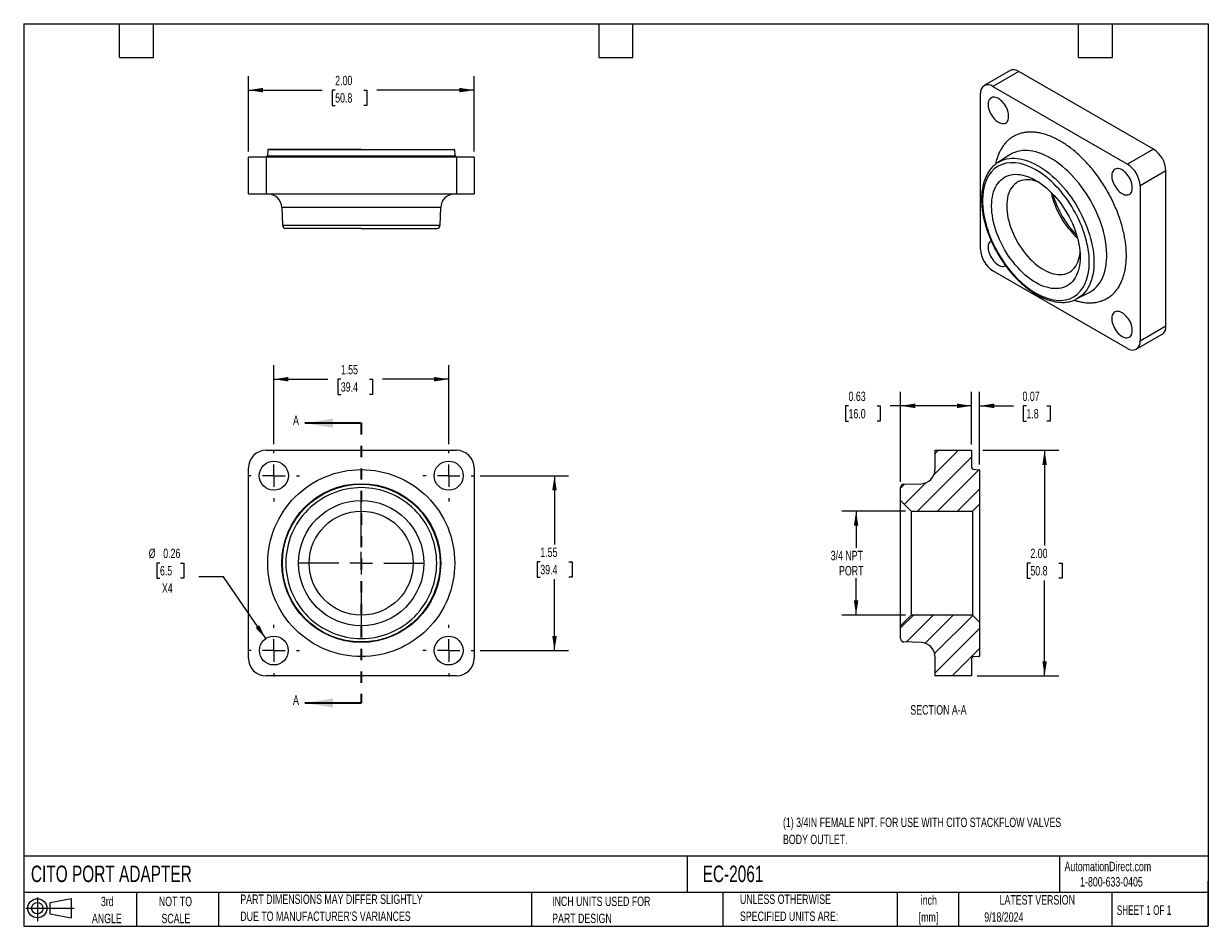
# Model space of a CAD drawing. Header units: inches. Extents: x 0.2 to 10.8, y 0.2 to 8.2.
import ezdxf

# ---------------------------------------------------------------- set-up
doc = ezdxf.new("R2010")
doc.units = ezdxf.units.IN
doc.header["$MEASUREMENT"] = 0
doc.linetypes.add('HIDDEN', pattern=[0.075, 0.05, -0.025])
doc.layers.add('TEXT', color=140, linetype='Continuous', lineweight=25)
doc.styles.add('SLDTEXTSTYLE0', font='TXT', dxfattribs={"width": 0.7})
doc.styles.add('SLDTEXTSTYLE1', font='TXT', dxfattribs={"width": 0.65})
doc.dimstyles.new('SLDDIMSTYLE0', dxfattribs={"dimtxt": 0.084961, "dimasz": 0.13, "dimexe": 0, "dimexo": 0.0625, "dimgap": 0.02124, "dimtad": 0, "dimtih": 1, "dimtoh": 1, "dimrnd": 1e-09, "dimzin": 12, "dimdsep": 46, "dimtxsty": 'SLDTEXTSTYLE0', "dimsah": 1, "dimcen": 0.09, "dimadec": 0, "dimazin": 3, "dimtfac": 1, "dimtofl": 0, "dimtmove": 0, "dimatfit": 3, "dimfxl": 0, "dimfrac": 2, "dimtolj": 1, "dimtzin": 12, "dimarcsym": 0})
doc.dimstyles.new('SLDDIMSTYLE1', dxfattribs={"dimtxt": 0.084961, "dimasz": 0.13, "dimexe": 0, "dimexo": 0.0625, "dimgap": 0.02124, "dimtad": 0, "dimtih": 1, "dimtoh": 1, "dimrnd": 1e-09, "dimdsep": 46, "dimtxsty": 'SLDTEXTSTYLE0', "dimsah": 1, "dimcen": 0, "dimadec": 0, "dimazin": 2, "dimtfac": 1, "dimtofl": 0, "dimtmove": 0, "dimatfit": 3, "dimfxl": 0, "dimfrac": 2, "dimtolj": 1, "dimtzin": 12, "dimarcsym": 0})
doc.dimstyles.new('SLDDIMSTYLE2', dxfattribs={"dimtxt": 0.084961, "dimasz": 0.13, "dimexe": 0, "dimexo": 0.0625, "dimgap": 0.02124, "dimtad": 0, "dimtih": 1, "dimtoh": 1, "dimrnd": 1e-09, "dimzin": 4, "dimdsep": 46, "dimtxsty": 'SLDTEXTSTYLE0', "dimsah": 1, "dimcen": 0.09, "dimadec": 0, "dimazin": 1, "dimtfac": 1, "dimtofl": 0, "dimtmove": 0, "dimatfit": 3, "dimfxl": 0, "dimfrac": 2, "dimtolj": 1, "dimtzin": 12, "dimarcsym": 0})
doc.dimstyles.new('SLDDIMSTYLE3', dxfattribs={"dimtxt": 0.084961, "dimasz": 0.13, "dimexe": 0, "dimexo": 0.0625, "dimgap": 0.02124, "dimtad": 0, "dimtih": 1, "dimtoh": 1, "dimrnd": 1e-09, "dimdsep": 46, "dimtxsty": 'SLDTEXTSTYLE0', "dimsah": 1, "dimcen": 0.09, "dimadec": 0, "dimazin": 2, "dimtfac": 1, "dimtofl": 0, "dimtmove": 0, "dimatfit": 3, "dimfxl": 0, "dimfrac": 2, "dimtolj": 1, "dimtzin": 12, "dimarcsym": 0})
doc.dimstyles.new('SLDDIMSTYLE4', dxfattribs={"dimtxt": 0.084961, "dimasz": 0.13, "dimexe": 0, "dimexo": 0.0625, "dimgap": 0.02124, "dimtad": 0, "dimtih": 1, "dimtoh": 1, "dimrnd": 1e-09, "dimdsep": 46, "dimtxsty": 'SLDTEXTSTYLE0', "dimsah": 1, "dimcen": 0.09, "dimadec": 0, "dimazin": 2, "dimtfac": 1, "dimtmove": 0, "dimatfit": 0, "dimfxl": 0, "dimfrac": 2, "dimtolj": 1, "dimtzin": 12, "dimarcsym": 0})

# ---------------------------------------------------------------- blocks, each defined once
blk = doc.blocks.new('Block11')
at = {"color": 7, "linetype": 'Continuous', "lineweight": 18}
for p, q in [((0, 0.113), (0.428, 0.113)), ((0.102, 0.209), (0.102, 0)), ((0.216, 0.164), (0.401, 0.198)), ((0.216, 0.063), (0.216, 0.164)), ((0.401, 0.198), (0.401, 0.029)), ((0.216, 0.063), (0.401, 0.029))]:
    blk.add_line(p, q, dxfattribs=at)
for radius in [0.0846, 0.0506]:
    blk.add_circle((0.102, 0.113), radius, dxfattribs=at)
blk = doc.blocks.new('Block12')
at = {"color": 7, "linetype": 'Continuous'}
blk.add_blockref('Block11', (0, 0), dxfattribs=at)
blk = doc.blocks.new('_D')
at = {"color": 7, "linetype": 'Continuous', "lineweight": 0}
for p, q in [((2.467, 4.523), (2.467, 5.224)), ((4.017, 4.523), (4.017, 5.224)), ((2.467, 5.099), (2.946, 5.099)), ((3.061, 5.099), (3.033, 5.099)), ((3.033, 5.099), (3.033, 4.964)), ((3.314, 5.099), (3.342, 5.099)), ((3.342, 5.099), (3.342, 4.964)), ((4.017, 5.099), (3.429, 5.099)), ((3.033, 4.964), (3.061, 4.964)), ((3.342, 4.964), (3.314, 4.964))]:
    blk.add_line(p, q, dxfattribs=at)
at = {"color": 7, "linetype": 'Continuous', "lineweight": 18}
for points in [[(2.467, 5.099), (2.597, 5.079), (2.597, 5.119)], [(4.017, 5.099), (3.887, 5.119), (3.887, 5.079)]]:
    blk.add_solid(points, dxfattribs=at)
at = {"color": 7, "linetype": 'Continuous', "lineweight": 18, "char_height": 0.0833, "attachment_point": 1, "style": 'SLDTEXTSTYLE0'}
for s, insert in [('1.55', (3.061, 5.226)), ('39.4', (3.061, 5.072))]:
    blk.add_mtext(s, dxfattribs=dict(at, insert=insert))
blk = doc.blocks.new('_D_1')
at = {"color": 7, "linetype": 'Continuous', "lineweight": 0}
for p, q in [((4.296, 4.244), (5.08, 4.244)), ((4.955, 4.244), (4.955, 3.634)), ((4.829, 3.48), (4.8, 3.48)), ((4.8, 3.48), (4.8, 3.345)), ((5.081, 3.48), (5.11, 3.48)), ((5.11, 3.48), (5.11, 3.345)), ((4.8, 3.345), (4.829, 3.345)), ((4.955, 2.694), (4.955, 3.326)), ((5.11, 3.345), (5.081, 3.345)), ((4.296, 2.694), (5.08, 2.694))]:
    blk.add_line(p, q, dxfattribs=at)
at = {"color": 7, "linetype": 'Continuous', "lineweight": 18}
for points in [[(4.955, 4.244), (4.935, 4.114), (4.975, 4.114)], [(4.955, 2.694), (4.975, 2.824), (4.935, 2.824)]]:
    blk.add_solid(points, dxfattribs=at)
at = {"color": 7, "linetype": 'Continuous', "lineweight": 18, "char_height": 0.0833, "attachment_point": 1, "style": 'SLDTEXTSTYLE0'}
for s, insert in [('1.55', (4.829, 3.607)), ('39.4', (4.829, 3.453))]:
    blk.add_mtext(s, dxfattribs=dict(at, insert=insert))
blk = doc.blocks.new('_D_2')
at = {"color": 7, "linetype": 'Continuous', "lineweight": 0}
for p, q in [((1.458, 3.47), (1.429, 3.47)), ((1.429, 3.47), (1.429, 3.335)), ((1.64, 3.47), (1.668, 3.47)), ((1.668, 3.47), (1.668, 3.335)), ((1.429, 3.335), (1.458, 3.335)), ((1.668, 3.335), (1.64, 3.335)), ((2.02, 3.347), (1.802, 3.347)), ((2.395, 2.8), (2.02, 3.347))]:
    blk.add_line(p, q, dxfattribs=at)
at = {"color": 7, "linetype": 'Continuous', "lineweight": 18}
blk.add_solid([(2.395, 2.8), (2.338, 2.919), (2.305, 2.896)], dxfattribs=at)
at = {"color": 7, "linetype": 'Continuous', "lineweight": 18, "char_height": 0.0833, "attachment_point": 1, "style": 'SLDTEXTSTYLE0'}
for s, insert in [('%%c', (1.358, 3.597)), ('0.26', (1.487, 3.597)), ('6.5', (1.458, 3.443)), ('X4', (1.475, 3.289))]:
    blk.add_mtext(s, dxfattribs=dict(at, insert=insert))
blk = doc.blocks.new('SW_CENTERMARKSYMBOL_0')
at = {"color": 0, "linetype": 'Continuous', "lineweight": 18}
for p, q in [((0, 0.2), (0, 0.5605)), ((-0.2, 0), (-0.5605, 0)), ((0, 0), (-0.1, 0)), ((0, 0), (0, 0.1)), ((0, 0), (0, -0.1)), ((0, 0), (0.1, 0)), ((0.2, 0), (0.5605, 0)), ((0, -0.2), (0, -0.5605))]:
    blk.add_line(p, q, dxfattribs=at)
blk = doc.blocks.new('SW_CENTERMARKSYMBOL_1')
at = {"color": 0, "linetype": 'Continuous', "lineweight": 18}
for p, q in [((0, 0.2), (0, 0.2285)), ((-0.2, 0), (-0.2285, 0)), ((0, 0), (-0.1, 0)), ((0, 0), (0, 0.1)), ((0, 0), (0, -0.1)), ((0, 0), (0.1, 0)), ((0.2, 0), (0.2285, 0)), ((0, -0.2), (0, -0.2285))]:
    blk.add_line(p, q, dxfattribs=at)
blk = doc.blocks.new('SW_CENTERMARKSYMBOL_2')
at = {"color": 0, "linetype": 'Continuous', "lineweight": 18}
for p, q in [((0, 0.2), (0, 0.2285)), ((-0.2, 0), (-0.2285, 0)), ((0, 0), (-0.1, 0)), ((0, 0), (0, 0.1)), ((0, 0), (0, -0.1)), ((0, 0), (0.1, 0)), ((0.2, 0), (0.2285, 0)), ((0, -0.2), (0, -0.2285))]:
    blk.add_line(p, q, dxfattribs=at)
blk = doc.blocks.new('SW_CENTERMARKSYMBOL_3')
at = {"color": 0, "linetype": 'Continuous', "lineweight": 18}
for p, q in [((0, 0.2), (0, 0.2285)), ((-0.2, 0), (-0.2285, 0)), ((0, 0), (-0.1, 0)), ((0, 0), (0, 0.1)), ((0, 0), (0, -0.1)), ((0, 0), (0.1, 0)), ((0.2, 0), (0.2285, 0)), ((0, -0.2), (0, -0.2285))]:
    blk.add_line(p, q, dxfattribs=at)
blk = doc.blocks.new('SW_CENTERMARKSYMBOL_4')
at = {"color": 0, "linetype": 'Continuous', "lineweight": 18}
for p, q in [((0, 0.2), (0, 0.2285)), ((-0.2, 0), (-0.2285, 0)), ((0, 0), (-0.1, 0)), ((0, 0), (0, 0.1)), ((0, 0), (0, -0.1)), ((0, 0), (0.1, 0)), ((0.2, 0), (0.2285, 0)), ((0, -0.2), (0, -0.2285))]:
    blk.add_line(p, q, dxfattribs=at)
blk = doc.blocks.new('_D_3')
at = {"color": 7, "linetype": 'Continuous', "lineweight": 0}
for p, q in [((2.242, 7.116), (2.242, 7.786)), ((4.242, 7.116), (4.242, 7.786)), ((2.242, 7.661), (2.896, 7.661)), ((3.011, 7.661), (2.983, 7.661)), ((2.983, 7.661), (2.983, 7.526)), ((3.264, 7.661), (3.292, 7.661)), ((3.292, 7.661), (3.292, 7.526)), ((4.242, 7.661), (3.379, 7.661)), ((2.983, 7.526), (3.011, 7.526)), ((3.292, 7.526), (3.264, 7.526))]:
    blk.add_line(p, q, dxfattribs=at)
at = {"color": 7, "linetype": 'Continuous', "lineweight": 18}
for points in [[(2.242, 7.661), (2.372, 7.641), (2.372, 7.681)], [(4.242, 7.661), (4.112, 7.681), (4.112, 7.641)]]:
    blk.add_solid(points, dxfattribs=at)
at = {"color": 7, "linetype": 'Continuous', "lineweight": 18, "char_height": 0.0833, "attachment_point": 1, "style": 'SLDTEXTSTYLE0'}
for s, insert in [('2.00', (3.011, 7.788)), ('50.8', (3.011, 7.634))]:
    blk.add_mtext(s, dxfattribs=dict(at, insert=insert))
blk = doc.blocks.new('_D_4')
at = {"color": 7, "linetype": 'Continuous', "lineweight": 0}
for p, q in [((8.066, 3.93), (7.503, 3.93)), ((7.628, 3.93), (7.628, 3.605)), ((7.628, 3.009), (7.628, 3.335)), ((8.066, 3.009), (7.503, 3.009))]:
    blk.add_line(p, q, dxfattribs=at)
at = {"color": 7, "linetype": 'Continuous', "lineweight": 18}
for points in [[(7.628, 3.93), (7.608, 3.8), (7.648, 3.8)], [(7.628, 3.009), (7.648, 3.139), (7.608, 3.139)]]:
    blk.add_solid(points, dxfattribs=at)
at = {"color": 7, "linetype": 'Continuous', "lineweight": 18, "char_height": 0.0833, "attachment_point": 1, "style": 'SLDTEXTSTYLE0'}
for s, insert in [('3/4 NPT', (7.403, 3.578)), ('PORT', (7.477, 3.443))]:
    blk.add_mtext(s, dxfattribs=dict(at, insert=insert))
blk = doc.blocks.new('_D_5')
at = {"color": 7, "linetype": 'Continuous', "lineweight": 0}
for p, q in [((8.022, 4.188), (8.022, 4.988)), ((8.652, 4.519), (8.652, 4.988)), ((7.561, 4.863), (7.533, 4.863)), ((7.533, 4.863), (7.533, 4.728)), ((7.814, 4.863), (7.842, 4.863)), ((7.842, 4.863), (7.842, 4.728)), ((8.022, 4.863), (7.929, 4.863)), ((8.652, 4.863), (8.022, 4.863)), ((7.533, 4.728), (7.561, 4.728)), ((7.842, 4.728), (7.814, 4.728))]:
    blk.add_line(p, q, dxfattribs=at)
at = {"color": 7, "linetype": 'Continuous', "lineweight": 18}
for points in [[(8.022, 4.863), (8.152, 4.843), (8.152, 4.883)], [(8.652, 4.863), (8.522, 4.883), (8.522, 4.843)]]:
    blk.add_solid(points, dxfattribs=at)
at = {"color": 7, "linetype": 'Continuous', "lineweight": 18, "char_height": 0.0833, "attachment_point": 1, "style": 'SLDTEXTSTYLE0'}
for s, insert in [('0.63', (7.561, 4.989)), ('16.0', (7.561, 4.835))]:
    blk.add_mtext(s, dxfattribs=dict(at, insert=insert))
blk = doc.blocks.new('_D_6')
at = {"color": 7, "linetype": 'Continuous', "lineweight": 0}
for p, q in [((8.652, 4.519), (8.652, 4.988)), ((8.722, 4.342), (8.722, 4.988)), ((8.652, 4.863), (8.402, 4.863)), ((8.722, 4.863), (9.023, 4.863)), ((9.138, 4.863), (9.109, 4.863)), ((9.109, 4.863), (9.109, 4.728)), ((9.32, 4.863), (9.348, 4.863)), ((9.348, 4.863), (9.348, 4.728)), ((9.109, 4.728), (9.138, 4.728)), ((9.348, 4.728), (9.32, 4.728))]:
    blk.add_line(p, q, dxfattribs=at)
at = {"color": 7, "linetype": 'Continuous', "lineweight": 18}
for points in [[(8.652, 4.863), (8.522, 4.883), (8.522, 4.843)], [(8.722, 4.863), (8.852, 4.843), (8.852, 4.883)]]:
    blk.add_solid(points, dxfattribs=at)
at = {"color": 7, "linetype": 'Continuous', "lineweight": 18, "char_height": 0.0833, "attachment_point": 1, "style": 'SLDTEXTSTYLE0'}
for s, insert in [('0.07', (9.103, 4.989)), ('1.8', (9.138, 4.835))]:
    blk.add_mtext(s, dxfattribs=dict(at, insert=insert))
blk = doc.blocks.new('_D_7')
at = {"color": 7, "linetype": 'Continuous', "lineweight": 0}
for p, q in [((8.752, 4.469), (9.424, 4.469)), ((9.299, 4.469), (9.299, 3.624)), ((9.173, 3.47), (9.144, 3.47)), ((9.144, 3.47), (9.144, 3.335)), ((9.425, 3.47), (9.454, 3.47)), ((9.454, 3.47), (9.454, 3.335)), ((9.144, 3.335), (9.173, 3.335)), ((9.299, 2.469), (9.299, 3.316)), ((9.454, 3.335), (9.425, 3.335)), ((8.702, 2.469), (9.424, 2.469))]:
    blk.add_line(p, q, dxfattribs=at)
at = {"color": 7, "linetype": 'Continuous', "lineweight": 18}
for points in [[(9.299, 4.469), (9.279, 4.339), (9.319, 4.339)], [(9.299, 2.469), (9.319, 2.599), (9.279, 2.599)]]:
    blk.add_solid(points, dxfattribs=at)
at = {"color": 7, "linetype": 'Continuous', "lineweight": 18, "char_height": 0.0833, "attachment_point": 1, "style": 'SLDTEXTSTYLE0'}
for s, insert in [('2.00', (9.173, 3.597)), ('50.8', (9.173, 3.443))]:
    blk.add_mtext(s, dxfattribs=dict(at, insert=insert))

msp = doc.modelspace()

# ---------------------------------------------------------------- hatches: boundary and pattern name
at = {"linetype": 'Continuous', "lineweight": 18}
h = msp.add_hatch(dxfattribs=at)
h.set_pattern_fill('ANSI31', style=0)
edge = h.paths.add_edge_path(flags=0)
edge.add_line((8.116, 3.93), (8.66, 3.93))
edge.add_line((8.66, 3.93), (8.722, 3.992))
edge.add_line((8.722, 3.992), (8.722, 4.292))
edge.add_arc((8.717, 4.292), 0.005, 360, 445)
edge.add_line((8.717, 4.297), (8.665, 4.302))
edge.add_arc((8.667, 4.317), 0.015, 180, 265, ccw=False)
edge.add_line((8.652, 4.317), (8.652, 4.469))
edge.add_line((8.652, 4.469), (8.327, 4.469))
edge.add_line((8.327, 4.469), (8.327, 4.298))
edge.add_arc((8.202, 4.298), 0.125, 272, 360, ccw=False)
edge.add_line((8.206, 4.173), (8.05, 4.168))
edge.add_arc((8.052, 4.138), 0.03, 92, 180)
edge.add_line((8.022, 4.138), (8.022, 4.024))
edge.add_line((8.022, 4.024), (8.116, 3.93))
h = msp.add_hatch(dxfattribs=at)
h.set_pattern_fill('ANSI31', style=0)
edge = h.paths.add_edge_path(flags=0)
edge.add_line((8.722, 2.646), (8.722, 2.947))
edge.add_line((8.722, 2.947), (8.66, 3.009))
edge.add_line((8.66, 3.009), (8.116, 3.009))
edge.add_line((8.116, 3.009), (8.022, 2.914))
edge.add_line((8.022, 2.914), (8.022, 2.8))
edge.add_arc((8.052, 2.8), 0.03, 180.0443, 268)
edge.add_line((8.05, 2.77), (8.206, 2.765))
edge.add_arc((8.202, 2.64), 0.125, 0, 88, ccw=False)
edge.add_line((8.327, 2.64), (8.327, 2.469))
edge.add_line((8.327, 2.469), (8.652, 2.469))
edge.add_line((8.652, 2.469), (8.652, 2.622))
edge.add_arc((8.667, 2.622), 0.015, 95, 180.0073, ccw=False)
edge.add_line((8.665, 2.637), (8.717, 2.641))
edge.add_arc((8.717, 2.646), 0.005, 275, 360)

# ---------------------------------------------------------------- linework, layer by layer
for p, q in [((8.993, 7.834), (8.763, 7.701)), ((9.071, 7.826), (8.841, 7.694)), ((10.264, 7.137), (9.071, 7.826)), ((8.841, 7.694), (10.034, 7.005)), ((8.73, 6.252), (8.73, 7.63)), ((2.242, 6.741), (2.242, 7.066)), ((2.398, 7.066), (2.242, 7.066)), ((2.398, 7.066), (2.398, 6.741)), ((4.086, 7.066), (2.398, 7.066)), ((2.415, 7.131), (2.41, 7.08)), ((2.41, 7.08), (3.242, 7.08)), ((4.07, 7.131), (2.415, 7.131)), ((3.242, 7.08), (4.075, 7.08)), ((4.075, 7.08), (4.07, 7.131)), ((4.086, 7.066), (4.086, 6.741)), ((4.242, 7.066), (4.086, 7.066)), ((4.242, 7.066), (4.242, 6.741)), ((8.992, 7.088), (8.884, 7.02)), ((10.264, 7.137), (10.034, 7.005)), ((8.884, 7.019), (8.884, 7.02)), ((10.374, 6.946), (10.145, 6.814)), ((10.374, 5.568), (10.374, 6.946)), ((2.242, 6.741), (2.398, 6.741)), ((2.398, 6.741), (4.086, 6.741)), ((4.086, 6.741), (4.242, 6.741)), ((10.145, 6.814), (10.145, 5.435)), ((2.538, 6.62), (2.544, 6.465)), ((3.242, 6.62), (2.538, 6.62)), ((3.947, 6.62), (3.242, 6.62)), ((3.941, 6.465), (3.947, 6.62)), ((2.544, 6.465), (3.941, 6.465)), ((10.034, 5.372), (8.841, 6.061)), ((9.583, 5.81), (9.695, 5.869)), ((10.374, 5.568), (10.145, 5.435)), ((10.112, 5.364), (10.342, 5.497)), ((2.398, 4.469), (4.086, 4.469)), ((8.327, 4.469), (8.327, 4.298)), ((8.327, 4.469), (8.652, 4.469)), ((8.652, 4.469), (8.652, 4.317)), ((2.242, 2.625), (2.242, 4.313)), ((4.242, 4.313), (4.242, 2.625)), ((8.665, 4.302), (8.717, 4.297)), ((8.722, 4.292), (8.722, 3.992)), ((8.022, 4.024), (8.022, 4.138)), ((8.05, 4.168), (8.206, 4.173)), ((8.022, 4.024), (8.116, 3.93)), ((8.022, 2.914), (8.022, 4.024)), ((8.66, 3.93), (8.722, 3.992)), ((8.722, 3.992), (8.722, 2.947)), ((8.116, 3.93), (8.66, 3.93)), ((8.116, 3.93), (8.116, 3.009)), ((8.66, 3.93), (8.66, 3.009)), ((8.116, 3.009), (8.022, 2.914)), ((8.66, 3.009), (8.116, 3.009)), ((8.722, 2.947), (8.66, 3.009)), ((8.722, 2.947), (8.722, 2.646)), ((8.022, 2.8), (8.022, 2.914)), ((8.206, 2.765), (8.05, 2.77)), ((8.327, 2.64), (8.327, 2.469)), ((8.717, 2.641), (8.665, 2.637)), ((8.652, 2.622), (8.652, 2.469)), ((4.086, 2.469), (2.398, 2.469)), ((8.652, 2.469), (8.327, 2.469))]:
    msp.add_line(p, q)
at = {"color": 7, "linetype": 'Continuous', "lineweight": 35}
for p, q in [((3.242, 4.709), (2.742, 4.709)), ((3.242, 2.229), (2.742, 2.229))]:
    msp.add_line(p, q, dxfattribs=at)
at = {"color": 7, "linetype": 'HIDDEN', "lineweight": 35}
msp.add_line((3.242, 4.709), (3.242, 2.229), dxfattribs=at)
at = {"flags": 128}
for points in [[(8.89, 7.587), (8.878, 7.592), (8.867, 7.596), (8.856, 7.599), (8.846, 7.599), (8.836, 7.598), (8.827, 7.594), (8.82, 7.589), (8.813, 7.582), (8.807, 7.574), (8.803, 7.564), (8.8, 7.553), (8.799, 7.541), (8.799, 7.528), (8.8, 7.514), (8.803, 7.499), (8.807, 7.485), (8.813, 7.47), (8.82, 7.455), (8.827, 7.441), (8.836, 7.428), (8.846, 7.415), (8.856, 7.404), (8.867, 7.393), (8.878, 7.384), (8.89, 7.377), (8.901, 7.371), (8.912, 7.367), (8.923, 7.365), (8.933, 7.365), (8.943, 7.366), (8.952, 7.369), (8.96, 7.375), (8.966, 7.381), (8.972, 7.39), (8.976, 7.399), (8.979, 7.411), (8.98, 7.423), (8.98, 7.436), (8.979, 7.45), (8.976, 7.464), (8.972, 7.479), (8.966, 7.494), (8.96, 7.508), (8.952, 7.522), (8.943, 7.536), (8.933, 7.548), (8.923, 7.56), (8.912, 7.57), (8.901, 7.579), (8.89, 7.587)], [(8.884, 7.02), (8.9, 7.029), (8.92, 7.038), (8.94, 7.046), (8.962, 7.052), (8.984, 7.055), (9.007, 7.057), (9.031, 7.058), (9.055, 7.056), (9.08, 7.053), (9.105, 7.047), (9.131, 7.04), (9.157, 7.031), (9.183, 7.021), (9.209, 7.008), (9.236, 6.994), (9.262, 6.979), (9.289, 6.961), (9.315, 6.942), (9.341, 6.922), (9.367, 6.9), (9.392, 6.877), (9.418, 6.852), (9.442, 6.826), (9.466, 6.799), (9.489, 6.771), (9.512, 6.742), (9.534, 6.712), (9.555, 6.681), (9.575, 6.65), (9.594, 6.618), (9.612, 6.585), (9.629, 6.551), (9.645, 6.518), (9.66, 6.484), (9.673, 6.45), (9.686, 6.415), (9.697, 6.381), (9.707, 6.347), (9.715, 6.313), (9.722, 6.28), (9.728, 6.246), (9.732, 6.214), (9.735, 6.182), (9.736, 6.15), (9.736, 6.12), (9.735, 6.09), (9.732, 6.061), (9.728, 6.033), (9.722, 6.006), (9.715, 5.981), (9.707, 5.957), (9.697, 5.934), (9.686, 5.912), (9.673, 5.892), (9.66, 5.874), (9.645, 5.857), (9.629, 5.842), (9.612, 5.828), (9.594, 5.816), (9.583, 5.81)], [(9.352, 7.058), (9.326, 7.073), (9.299, 7.086), (9.273, 7.097), (9.247, 7.106), (9.221, 7.114), (9.196, 7.12), (9.171, 7.124), (9.146, 7.126), (9.123, 7.126), (9.099, 7.125), (9.077, 7.121), (9.055, 7.116), (9.034, 7.109), (9.014, 7.101), (8.996, 7.09), (8.992, 7.088)], [(9.696, 5.869), (9.709, 5.876), (9.727, 5.888), (9.744, 5.902), (9.76, 5.918), (9.774, 5.935), (9.788, 5.953), (9.8, 5.973), (9.811, 5.995), (9.821, 6.018), (9.829, 6.042), (9.836, 6.068), (9.842, 6.094), (9.846, 6.122), (9.849, 6.151), (9.85, 6.181), (9.85, 6.211), (9.849, 6.243), (9.846, 6.275), (9.842, 6.307), (9.836, 6.341), (9.829, 6.374), (9.821, 6.408), (9.811, 6.442), (9.8, 6.476), (9.788, 6.511), (9.774, 6.545), (9.76, 6.579), (9.744, 6.612), (9.727, 6.646), (9.709, 6.679), (9.69, 6.711), (9.67, 6.743), (9.649, 6.773), (9.627, 6.804), (9.605, 6.833), (9.582, 6.861), (9.558, 6.888), (9.534, 6.914), (9.509, 6.939), (9.483, 6.962), (9.457, 6.985), (9.431, 7.005), (9.405, 7.025), (9.379, 7.042), (9.352, 7.058)], [(9.986, 6.954), (9.974, 6.96), (9.963, 6.964), (9.952, 6.966), (9.942, 6.966), (9.932, 6.965), (9.923, 6.961), (9.916, 6.956), (9.909, 6.95), (9.903, 6.941), (9.899, 6.931), (9.896, 6.92), (9.895, 6.908), (9.895, 6.895), (9.896, 6.881), (9.899, 6.867), (9.903, 6.852), (9.909, 6.837), (9.916, 6.823), (9.923, 6.809), (9.932, 6.795), (9.942, 6.782), (9.952, 6.771), (9.963, 6.761), (9.974, 6.752), (9.986, 6.744), (9.997, 6.738), (10.008, 6.734), (10.019, 6.732), (10.029, 6.732), (10.039, 6.733), (10.048, 6.737), (10.056, 6.742), (10.062, 6.749), (10.068, 6.757), (10.072, 6.767), (10.075, 6.778), (10.076, 6.79), (10.076, 6.803), (10.075, 6.817), (10.072, 6.832), (10.068, 6.846), (10.062, 6.861), (10.056, 6.876), (10.048, 6.89), (10.039, 6.903), (10.029, 6.916), (10.019, 6.927), (10.008, 6.938), (9.997, 6.947), (9.986, 6.954)], [(9.222, 5.955), (9.198, 5.969), (9.175, 5.986), (9.151, 6.003), (9.128, 6.022), (9.105, 6.043), (9.083, 6.065), (9.061, 6.088), (9.039, 6.112), (9.019, 6.138), (8.999, 6.164), (8.98, 6.191), (8.962, 6.219), (8.944, 6.248), (8.928, 6.277), (8.913, 6.307), (8.899, 6.337), (8.886, 6.368), (8.874, 6.398), (8.864, 6.429), (8.855, 6.459), (8.847, 6.49), (8.841, 6.52), (8.836, 6.549), (8.832, 6.578), (8.83, 6.607), (8.829, 6.635), (8.83, 6.662), (8.832, 6.688), (8.836, 6.713), (8.841, 6.737), (8.847, 6.759), (8.855, 6.781), (8.864, 6.801), (8.874, 6.819), (8.886, 6.836), (8.899, 6.852), (8.913, 6.866), (8.928, 6.878), (8.944, 6.889), (8.962, 6.898), (8.98, 6.905), (8.999, 6.91), (9.019, 6.913), (9.039, 6.915), (9.061, 6.914), (9.083, 6.912), (9.105, 6.908), (9.128, 6.902), (9.151, 6.895), (9.175, 6.885), (9.198, 6.874), (9.222, 6.861), (9.246, 6.847), (9.269, 6.831), (9.293, 6.813), (9.316, 6.794), (9.339, 6.773), (9.361, 6.752), (9.383, 6.728), (9.404, 6.704), (9.425, 6.679), (9.445, 6.652), (9.464, 6.625), (9.482, 6.597), (9.499, 6.568), (9.516, 6.539), (9.531, 6.509), (9.545, 6.479), (9.558, 6.449), (9.569, 6.418), (9.58, 6.388), (9.589, 6.357), (9.597, 6.327), (9.603, 6.297), (9.608, 6.267), (9.611, 6.238), (9.614, 6.209), (9.614, 6.182), (9.614, 6.155), (9.611, 6.129), (9.608, 6.104), (9.603, 6.08), (9.597, 6.057), (9.589, 6.036), (9.58, 6.016), (9.569, 5.997), (9.558, 5.98), (9.545, 5.964), (9.531, 5.95), (9.516, 5.938), (9.499, 5.927), (9.482, 5.919), (9.464, 5.912), (9.445, 5.906), (9.425, 5.903), (9.404, 5.902), (9.383, 5.902), (9.361, 5.904), (9.339, 5.908), (9.316, 5.914), (9.293, 5.922), (9.269, 5.931), (9.246, 5.942), (9.222, 5.955)], [(9.257, 6.839), (9.251, 6.842), (9.23, 6.851), (9.209, 6.857), (9.188, 6.862), (9.168, 6.866), (9.148, 6.867), (9.129, 6.867), (9.111, 6.864), (9.093, 6.86), (9.076, 6.854), (9.06, 6.847), (9.046, 6.837), (9.032, 6.826), (9.019, 6.813), (9.008, 6.799), (8.997, 6.783), (8.988, 6.765), (8.981, 6.747), (8.974, 6.726), (8.969, 6.705), (8.966, 6.683), (8.964, 6.659), (8.963, 6.635)], [(8.963, 6.635), (8.964, 6.609), (8.966, 6.583), (8.969, 6.557), (8.974, 6.53), (8.981, 6.502), (8.988, 6.475), (8.997, 6.447), (9.008, 6.419), (9.019, 6.392), (9.032, 6.364), (9.046, 6.337), (9.06, 6.31), (9.076, 6.284), (9.093, 6.259), (9.111, 6.235), (9.129, 6.211), (9.148, 6.189), (9.168, 6.167), (9.188, 6.147), (9.209, 6.128), (9.23, 6.111), (9.251, 6.095), (9.273, 6.08), (9.294, 6.068), (9.316, 6.056), (9.337, 6.047), (9.358, 6.039), (9.379, 6.033), (9.399, 6.029), (9.419, 6.027), (9.439, 6.026), (9.458, 6.028), (9.476, 6.031), (9.493, 6.036), (9.509, 6.043), (9.525, 6.051), (9.539, 6.062), (9.552, 6.074), (9.564, 6.087), (9.575, 6.102), (9.585, 6.119), (9.593, 6.137), (9.6, 6.157), (9.606, 6.177), (9.61, 6.199), (9.613, 6.222), (9.613, 6.223)], [(8.825, 6.327), (8.82, 6.323), (8.813, 6.317), (8.807, 6.308), (8.803, 6.298), (8.8, 6.287), (8.799, 6.275), (8.799, 6.262), (8.8, 6.248), (8.803, 6.234), (8.807, 6.219), (8.813, 6.204), (8.82, 6.19), (8.827, 6.176), (8.836, 6.162), (8.846, 6.149), (8.856, 6.138), (8.867, 6.128), (8.878, 6.119), (8.89, 6.111), (8.901, 6.105), (8.912, 6.101), (8.923, 6.099), (8.933, 6.099), (8.943, 6.1), (8.952, 6.104), (8.954, 6.105)], [(9.986, 5.688), (9.974, 5.694), (9.963, 5.698), (9.952, 5.7), (9.942, 5.701), (9.932, 5.699), (9.923, 5.696), (9.916, 5.691), (9.909, 5.684), (9.903, 5.676), (9.899, 5.666), (9.896, 5.655), (9.895, 5.642), (9.895, 5.629), (9.896, 5.615), (9.899, 5.601), (9.903, 5.586), (9.909, 5.572), (9.916, 5.557), (9.923, 5.543), (9.932, 5.529), (9.942, 5.517), (9.952, 5.505), (9.963, 5.495), (9.974, 5.486), (9.986, 5.479), (9.997, 5.473), (10.008, 5.469), (10.019, 5.467), (10.029, 5.466), (10.039, 5.468), (10.048, 5.471), (10.056, 5.476), (10.062, 5.483), (10.068, 5.491), (10.072, 5.501), (10.075, 5.512), (10.076, 5.525), (10.076, 5.538), (10.075, 5.552), (10.072, 5.566), (10.068, 5.581), (10.062, 5.595), (10.056, 5.61), (10.048, 5.624), (10.039, 5.638), (10.029, 5.65), (10.019, 5.662), (10.008, 5.672), (9.997, 5.681), (9.986, 5.688)]]:
    msp.add_lwpolyline(points, dxfattribs=at)
for centre, radius in [((2.467, 4.244), 0.129), ((4.017, 4.244), 0.129), ((3.242, 3.469), 0.704), ((3.242, 3.469), 0.699), ((3.242, 3.469), 0.555), ((3.242, 3.469), 0.461), ((2.467, 2.694), 0.128), ((4.017, 2.694), 0.128)]:
    msp.add_circle(centre, radius)
for centre, radius, start, end in [((9.025, 7.766), 0.0757, 53.1466, 115.5429), ((8.798, 7.641), 0.0683, 51.1471, 188.8636), ((2.395, 7.081), 0.015, 270, 355), ((2.42, 7.131), 0.005, 90, 175), ((4.065, 7.131), 0.005, 5, 90), ((4.09, 7.081), 0.015, 185, 270), ((10.136, 6.936), 0.239, 2.5201, 57.4799), ((9.906, 6.803), 0.239, 2.5202, 57.4798), ((2.413, 6.616), 0.125, 2, 90), ((4.071, 6.616), 0.125, 90, 178), ((10.095, 6.912), 0.754, 192.0938, 227.9008), ((10.211, 6.979), 0.873, 195.8923, 224.1023), ((2.574, 6.466), 0.03, 182, 270), ((3.911, 6.466), 0.03, 270, 358), ((8.969, 6.262), 0.239, 182.5202, 237.4798), ((10.295, 5.561), 0.0798, 306.2403, 5.0718), ((10.077, 5.425), 0.0683, 231.1471, 8.8636), ((2.398, 4.313), 0.156, 90, 180), ((4.086, 4.313), 0.156, 0, 90), ((8.667, 4.317), 0.015, 180, 265), ((8.202, 4.298), 0.125, 272, 360), ((8.717, 4.292), 0.005, 360, 85), ((8.052, 4.138), 0.03, 92, 180), ((8.052, 2.8), 0.03, 180, 268), ((8.202, 2.64), 0.125, 0, 88), ((2.398, 2.625), 0.156, 180, 270), ((4.086, 2.625), 0.156, 270, 0), ((8.667, 2.622), 0.015, 95, 180), ((8.717, 2.646), 0.005, 275, 0)]:
    msp.add_arc(centre, radius, start, end)
for points, knots in [([(9.438, 7.21), (9.423, 7.218), (9.395, 7.233), (9.352, 7.253), (9.308, 7.268), (9.264, 7.28), (9.223, 7.287), (9.185, 7.29), (9.15, 7.289), (9.116, 7.285), (9.083, 7.277), (9.052, 7.266), (9.023, 7.251), (8.995, 7.233), (8.97, 7.212), (8.947, 7.187), (8.926, 7.16), (8.908, 7.13), (8.891, 7.095), (8.877, 7.056), (8.868, 7.025), (8.865, 7.008), (8.865, 7.006)], [0, 0, 0, 0, 0.0538648, 0.1076632, 0.1632078, 0.2202254, 0.2773409, 0.3269288, 0.376412, 0.4260162, 0.4766615, 0.5271947, 0.5778566, 0.6285019, 0.6790351, 0.7296971, 0.779285, 0.8287681, 0.8783724, 0.9354703, 0.9924938, 1, 1, 1, 1]), ([(9.561, 5.8), (9.569, 5.797), (9.591, 5.79), (9.627, 5.782), (9.667, 5.776), (9.707, 5.775), (9.746, 5.778), (9.784, 5.786), (9.819, 5.798), (9.852, 5.814), (9.883, 5.835), (9.911, 5.859), (9.937, 5.888), (9.959, 5.92), (9.977, 5.956), (9.993, 5.993), (10.005, 6.034), (10.014, 6.076), (10.02, 6.119), (10.024, 6.164), (10.024, 6.209), (10.022, 6.257), (10.017, 6.306), (10.009, 6.358), (9.997, 6.412), (9.983, 6.468), (9.965, 6.524), (9.944, 6.582), (9.92, 6.639), (9.893, 6.697), (9.863, 6.754), (9.831, 6.809), (9.796, 6.863), (9.759, 6.914), (9.72, 6.963), (9.681, 7.009), (9.64, 7.051), (9.6, 7.09), (9.558, 7.126), (9.518, 7.157), (9.477, 7.186), (9.451, 7.202), (9.438, 7.21)], [0, 0, 0, 0, 0.014682, 0.039367, 0.064901, 0.090445, 0.116585, 0.142735, 0.16919, 0.195653, 0.222108, 0.248572, 0.274713, 0.300862, 0.326397, 0.35194, 0.376617, 0.401301, 0.424919, 0.448545, 0.471511, 0.494486, 0.518475, 0.542472, 0.56746, 0.592456, 0.618223, 0.643999, 0.670278, 0.696566, 0.723056, 0.749555, 0.77594, 0.802333, 0.828303, 0.854281, 0.879555, 0.904838, 0.929181, 0.953532, 0.976764, 1, 1, 1, 1]), ([(3.242, 7.136), (3.224, 7.136), (3.186, 7.136), (3.13, 7.136), (3.073, 7.136), (3.015, 7.136), (2.958, 7.136), (2.901, 7.136), (2.845, 7.136), (2.791, 7.136), (2.74, 7.136), (2.691, 7.136), (2.645, 7.136), (2.603, 7.136), (2.565, 7.136), (2.531, 7.136), (2.502, 7.136), (2.477, 7.136), (2.457, 7.136), (2.441, 7.136), (2.429, 7.136), (2.422, 7.136), (2.419, 7.136), (2.42, 7.136), (2.42, 7.136)], [0, 0, 0, 0, 0.043332, 0.086657, 0.132069, 0.177465, 0.224614, 0.271747, 0.320193, 0.368623, 0.417843, 0.467047, 0.516464, 0.565864, 0.614889, 0.663896, 0.711965, 0.760017, 0.806631, 0.853229, 0.897982, 0.942719, 0.985563, 1, 1, 1, 1]), ([(3.242, 7.136), (3.461, 7.136), (3.67, 7.136), (3.979, 7.136), (4.065, 7.136), (4.065, 7.136)], [0, 0, 0, 0, 0.5, 0.5, 1, 1, 1, 1]), ([(9.222, 6.954), (9.096, 7.027), (8.976, 7.038), (8.799, 6.936), (8.749, 6.826), (8.749, 6.681)], [0, 0, 0, 0, 0.5, 0.5, 1, 1, 1, 1]), ([(8.884, 7.019), (8.88, 7.017), (8.871, 7.011), (8.856, 6.999), (8.84, 6.984), (8.824, 6.968), (8.811, 6.95), (8.798, 6.931), (8.787, 6.912), (8.778, 6.892), (8.769, 6.87), (8.761, 6.848), (8.755, 6.824), (8.75, 6.8), (8.745, 6.774), (8.742, 6.748), (8.741, 6.722), (8.74, 6.694), (8.741, 6.666), (8.742, 6.638), (8.745, 6.609), (8.749, 6.58), (8.754, 6.55), (8.76, 6.52), (8.768, 6.49), (8.776, 6.46), (8.785, 6.43), (8.795, 6.4), (8.807, 6.37), (8.818, 6.341), (8.831, 6.313), (8.843, 6.287), (8.854, 6.265), (8.864, 6.245), (8.874, 6.228), (8.88, 6.216), (8.883, 6.212)], [0, 0, 0, 0, 0.017982, 0.050323, 0.083096, 0.116352, 0.150128, 0.180884, 0.211777, 0.242792, 0.273912, 0.305118, 0.336389, 0.367704, 0.399046, 0.430401, 0.461756, 0.493099, 0.524421, 0.555717, 0.586982, 0.618209, 0.649393, 0.680526, 0.711597, 0.74259, 0.773479, 0.804221, 0.834737, 0.864871, 0.894257, 0.921823, 0.944671, 0.96362, 0.986572, 1, 1, 1, 1]), ([(8.749, 6.681), (8.749, 6.536), (8.799, 6.369), (8.976, 6.061), (9.096, 5.934), (9.347, 5.79), (9.468, 5.778), (9.645, 5.88), (9.695, 5.99), (9.695, 6.28), (9.645, 6.448), (9.468, 6.755), (9.347, 6.882), (9.222, 6.954)], [0, 0, 0, 0, 0.166667, 0.166667, 0.333333, 0.333333, 0.5, 0.5, 0.666667, 0.666667, 0.833333, 0.833333, 1, 1, 1, 1]), ([(3.242, 6.436), (3.065, 6.436), (2.895, 6.436), (2.644, 6.436), (2.574, 6.436), (2.574, 6.436)], [0, 0, 0, 0, 0.5, 0.5, 1, 1, 1, 1]), ([(3.242, 6.436), (3.258, 6.436), (3.288, 6.436), (3.334, 6.436), (3.38, 6.436), (3.433, 6.436), (3.49, 6.436), (3.551, 6.436), (3.609, 6.436), (3.665, 6.436), (3.716, 6.436), (3.762, 6.436), (3.803, 6.436), (3.837, 6.436), (3.865, 6.436), (3.886, 6.436), (3.901, 6.436), (3.91, 6.436), (3.911, 6.436), (3.911, 6.436)], [0, 0, 0, 0, 0.04334, 0.08667, 0.13209, 0.177491, 0.24034, 0.304084, 0.368643, 0.43425, 0.500023, 0.565875, 0.631221, 0.695964, 0.760019, 0.822156, 0.883079, 0.942718, 1, 1, 1, 1]), ([(8.883, 6.212), (8.889, 6.202), (8.898, 6.187), (8.911, 6.166), (8.923, 6.148), (8.937, 6.127), (8.953, 6.105), (8.969, 6.083), (8.987, 6.06), (9.006, 6.038), (9.025, 6.016), (9.045, 5.995), (9.066, 5.974), (9.087, 5.953), (9.109, 5.934), (9.131, 5.916), (9.153, 5.898), (9.176, 5.881), (9.199, 5.866), (9.222, 5.852), (9.245, 5.839), (9.269, 5.827), (9.292, 5.816), (9.315, 5.807), (9.339, 5.799), (9.362, 5.792), (9.385, 5.787), (9.408, 5.783), (9.43, 5.781), (9.452, 5.78), (9.474, 5.78), (9.496, 5.782), (9.517, 5.786), (9.537, 5.791), (9.557, 5.798), (9.572, 5.804), (9.58, 5.809), (9.582, 5.81)], [0, 0, 0, 0, 0.034269, 0.048045, 0.070918, 0.094634, 0.120046, 0.146538, 0.173861, 0.201818, 0.230268, 0.259109, 0.288262, 0.317669, 0.347284, 0.377073, 0.407008, 0.437065, 0.467228, 0.497483, 0.527817, 0.558223, 0.588691, 0.619213, 0.649783, 0.680395, 0.711045, 0.741727, 0.772442, 0.803189, 0.833975, 0.864811, 0.895718, 0.926727, 0.957879, 0.989227, 1, 1, 1, 1]), ([(2.413, 3.469), (2.413, 3.689), (2.501, 3.9), (2.812, 4.211), (3.023, 4.298), (3.242, 4.298)], [0, 0, 0, 0, 0.5, 0.5, 1, 1, 1, 1]), ([(3.242, 4.298), (3.462, 4.298), (3.673, 4.211), (3.984, 3.9), (4.071, 3.689), (4.071, 3.249), (3.984, 3.038), (3.673, 2.727), (3.462, 2.64), (3.023, 2.64), (2.812, 2.727), (2.501, 3.038), (2.413, 3.249), (2.413, 3.469)], [0, 0, 0, 0, 0.166667, 0.166667, 0.333333, 0.333333, 0.5, 0.5, 0.666667, 0.666667, 0.833333, 0.833333, 1, 1, 1, 1]), ([(3.242, 4.138), (3.065, 4.138), (2.895, 4.067), (2.644, 3.817), (2.574, 3.647), (2.574, 3.469)], [0, 0, 0, 0, 0.5, 0.5, 1, 1, 1, 1]), ([(2.574, 3.469), (2.574, 3.292), (2.644, 3.122), (2.895, 2.871), (3.065, 2.8), (3.42, 2.8), (3.59, 2.871), (3.841, 3.122), (3.911, 3.292), (3.911, 3.647), (3.841, 3.817), (3.59, 4.067), (3.42, 4.138), (3.242, 4.138)], [0, 0, 0, 0, 0.166667, 0.166667, 0.333333, 0.333333, 0.5, 0.5, 0.666667, 0.666667, 0.833333, 0.833333, 1, 1, 1, 1])]:
    msp.add_open_spline(points, degree=3, knots=knots)
at = {"color": 7, "linetype": 'Continuous', "lineweight": 35}
for points in [[(2.742, 4.709), (2.992, 4.669), (2.992, 4.749)], [(2.742, 2.229), (2.992, 2.189), (2.992, 2.269)]]:
    msp.add_solid(points, dxfattribs=at)
at = {"layer": 'TEXT'}
for p, q in [((0.25, 8.25), (10.75, 8.25)), ((0.25, 8.25), (0.25, 0.25)), ((1.1, 7.95), (1.1, 8.25)), ((1.4, 7.95), (1.4, 8.25)), ((5.35, 7.95), (5.35, 8.25)), ((5.65, 7.95), (5.65, 8.25)), ((9.6, 7.95), (9.6, 8.25)), ((9.9, 7.95), (9.9, 8.25)), ((10.75, 8.25), (10.75, 0.25)), ((1.1, 7.95), (1.4, 7.95)), ((5.35, 7.95), (5.65, 7.95)), ((9.6, 7.95), (9.9, 7.95)), ((10.75, 0.871), (0.25, 0.871)), ((6.132, 0.871), (6.132, 0.55)), ((9.432, 0.871), (9.432, 0.55)), ((10.75, 0.25), (10.75, 0.65)), ((10.75, 0.55), (0.25, 0.55)), ((1.25, 0.55), (1.25, 0.25)), ((1.977, 0.55), (1.977, 0.25)), ((4.75, 0.55), (4.75, 0.25)), ((6.448, 0.55), (6.448, 0.25)), ((7.993, 0.55), (7.993, 0.25)), ((8.536, 0.55), (8.536, 0.25)), ((9.896, 0.55), (9.896, 0.25)), ((0.25, 0.25), (10.75, 0.25))]:
    msp.add_line(p, q, dxfattribs=at)

# ---------------------------------------------------------------- block references
at = {"color": 7, "linetype": 'Continuous', "lineweight": 0}
for name, p in [('SW_CENTERMARKSYMBOL_1', (2.467, 4.244)), ('SW_CENTERMARKSYMBOL_2', (4.017, 4.244)), ('SW_CENTERMARKSYMBOL_0', (3.242, 3.469)), ('SW_CENTERMARKSYMBOL_4', (2.467, 2.694)), ('SW_CENTERMARKSYMBOL_3', (4.017, 2.694))]:
    msp.add_blockref(name, p, dxfattribs=at)
at = {"layer": 'TEXT'}
msp.add_blockref('Block12', (0.269, 0.297), dxfattribs=at)

# ---------------------------------------------------------------- texts
at = {"color": 7, "linetype": 'Continuous', "char_height": 0.085, "attachment_point": 1, "style": 'SLDTEXTSTYLE0'}
for insert in [(2.637, 4.777), (2.637, 2.297)]:
    msp.add_mtext('A', dxfattribs=dict(at, insert=insert))
at = {"color": 7, "linetype": 'Continuous', "lineweight": 0, "char_height": 0.08333, "style": 'SLDTEXTSTYLE0'}
for s, insert, attachment_point in [('SECTION A-A', (8.358, 2.21), 2), ('(1) 3/4IN FEMALE NPT. FOR USE WITH CITO STACKFLOW VALVES', (6.98, 1.213), 1), ('BODY OUTLET.', (6.98, 1.062), 1)]:
    msp.add_mtext(s, dxfattribs=dict(at, insert=insert, attachment_point=attachment_point))
at = {"color": 179, "linetype": 'Continuous', "lineweight": 18, "char_height": 0.08333, "attachment_point": 1, "style": 'SLDTEXTSTYLE0'}
for s, insert in [('AutomationDirect.com', (9.476, 0.822)), ('1-800-633-0405', (9.614, 0.686))]:
    msp.add_mtext(s, dxfattribs=dict(at, insert=insert))
at = {"layer": 'TEXT'}
for s, insert, char_height, attachment_point, style in [('CITO PORT ADAPTER', (0.314, 0.788), 0.14583, 1, 'SLDTEXTSTYLE0'), ('EC-2061', (6.268, 0.788), 0.1458, 1, 'SLDTEXTSTYLE0'), ('PART DIMENSIONS MAY DIFFER SLIGHTLY', (2.17, 0.532), 0.08333, 1, 'SLDTEXTSTYLE0'), ('UNLESS OTHERWISE', (6.599, 0.532), 0.08333, 1, 'SLDTEXTSTYLE0'), ('inch', (8.273, 0.524), 0.0833, 2, 'SLDTEXTSTYLE0'), ('LATEST VERSION', (9.234, 0.526), 0.08333, 2, 'SLDTEXTSTYLE0'), ('3rd', (0.991, 0.512), 0.0833, 2, 'SLDTEXTSTYLE0'), ('NOT TO', (1.595, 0.512), 0.0833, 2, 'SLDTEXTSTYLE0'), ('INCH UNITS USED FOR', (4.934, 0.513), 0.08333, 1, 'SLDTEXTSTYLE0'), ('SHEET 1 OF 1', (9.939, 0.435), 0.08333, 1, 'SLDTEXTSTYLE1'), ('ANGLE', (0.987, 0.361), 0.0833, 2, 'SLDTEXTSTYLE0'), ('SCALE', (1.599, 0.361), 0.0833, 2, 'SLDTEXTSTYLE0'), ("DUE TO MANUFACTURER'S VARIANCES", (2.17, 0.381), 0.08333, 1, 'SLDTEXTSTYLE0'), ('PART DESIGN', (4.934, 0.362), 0.08333, 1, 'SLDTEXTSTYLE0'), ('SPECIFIED UNITS ARE:', (6.599, 0.381), 0.08333, 1, 'SLDTEXTSTYLE0'), ('[mm]', (8.27, 0.373), 0.0833, 2, 'SLDTEXTSTYLE0'), ('9/18/2024', (8.764, 0.374), 0.0833, 1, 'SLDTEXTSTYLE0')]:
    msp.add_mtext(s, dxfattribs=dict(at, insert=insert, char_height=char_height, attachment_point=attachment_point, style=style))

# ---------------------------------------------------------------- dimensions: what is measured, and where the dimension line sits
at = {"color": 7, "linetype": 'Continuous', "lineweight": 18}
for base, p1, p2, dimstyle, picture, middle in [((2.242, 7.661), (4.242, 7.066), (2.242, 7.066), 'SLDDIMSTYLE2', '_D_3', (3.138, 7.661)), ((4.017, 5.099), (2.467, 4.473), (4.017, 4.473), 'SLDDIMSTYLE0', '_D', (3.187, 5.099)), ((8.022, 4.863), (8.652, 4.469), (8.022, 4.138), 'SLDDIMSTYLE3', '_D_5', (7.688, 4.863)), ((8.722, 4.863), (8.652, 4.469), (8.722, 4.292), 'SLDDIMSTYLE4', '_D_6', (9.229, 4.863))]:
    dim = msp.add_linear_dim(base=base, p1=p1, p2=p2, dimstyle=dimstyle, dxfattribs=at)
    dim.commit()
    dim.dimension.update_dxf_attribs({"geometry": picture, "text_midpoint": middle, "dimtype": 160})
for base, p1, p2, dimstyle, picture, middle in [((9.299, 2.469), (8.652, 4.469), (8.652, 2.469), 'SLDDIMSTYLE2', '_D_7', (9.299, 3.47)), ((4.955, 2.694), (4.246, 4.244), (4.246, 2.694), 'SLDDIMSTYLE0', '_D_1', (4.955, 3.48))]:
    dim = msp.add_linear_dim(base=base, p1=p1, p2=p2, angle=90, dimstyle=dimstyle, dxfattribs=at)
    dim.commit()
    dim.dimension.update_dxf_attribs({"geometry": picture, "text_midpoint": middle, "dimtype": 160})
dim = msp.add_linear_dim(base=(7.628, 3.009), p1=(8.116, 3.93), p2=(8.116, 3.009), angle=90, text='3/4 NPT\\PPORT', dimstyle='SLDDIMSTYLE0', dxfattribs=at)
dim.commit()
dim.dimension.update_dxf_attribs({"geometry": '_D_4', "text_midpoint": (7.628, 3.47), "dimtype": 160})
dim = msp.add_diameter_dim_2p(p1=(2.54, 2.588), p2=(2.395, 2.8), text='<>\\PX4', dimstyle='SLDDIMSTYLE1', dxfattribs=at)
dim.commit()
dim.dimension.update_dxf_attribs({"geometry": '_D_2', "text_midpoint": (1.549, 3.391), "dimtype": 163})

doc.saveas('drawing.dxf')
